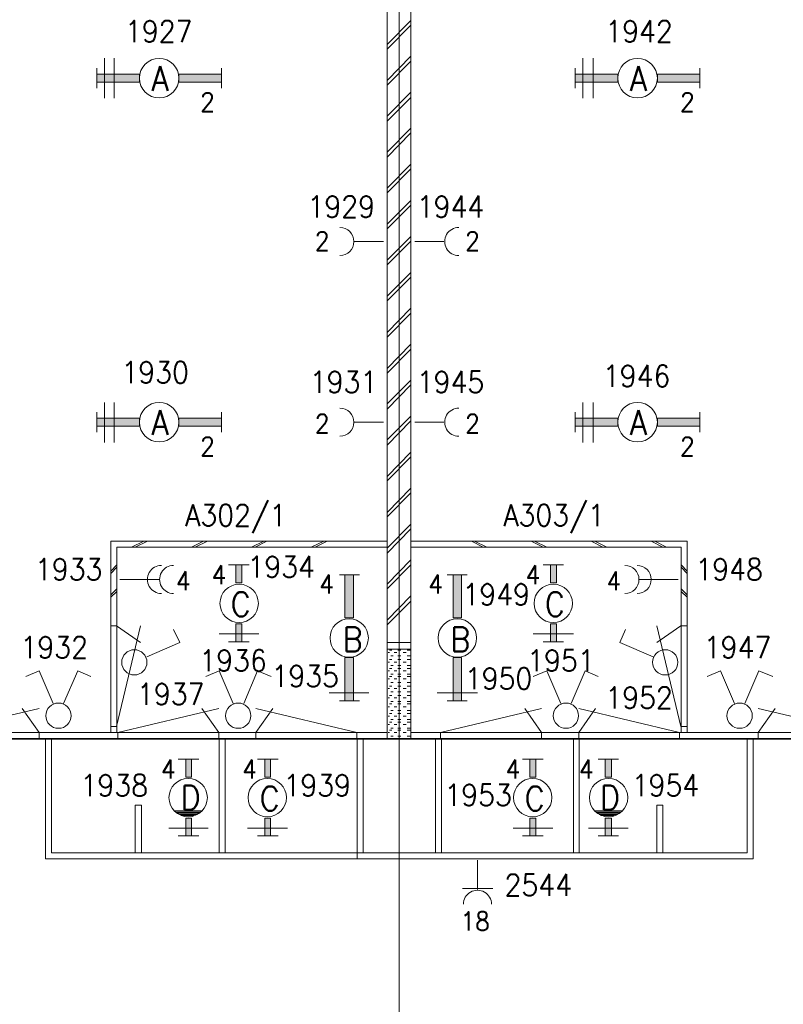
# Model space of a CAD drawing. Header units: metres. Extents: x -119 to 0, y 0 to 84.
# Tile 13 of 53: x -99.72 to -93.37, y 48.96 to 57.16. Entities that reach past the tile are written whole.
import ezdxf
from ezdxf.enums import TextEntityAlignment as Align

# ---------------------------------------------------------------- set-up
doc = ezdxf.new("R2010")
doc.units = ezdxf.units.M
doc.header["$MEASUREMENT"] = 0
doc.layers.add('Level 1', color=1, linetype='Continuous', lineweight=0)
doc.styles.add('Style-STANDARD', font='STANDARD.shx')

# ---------------------------------------------------------------- blocks, each defined once
blk = doc.blocks.new('1260')
at = {"layer": 'Level 1', "color": 1, "linetype": 'Continuous', "lineweight": 0}
for p, q in [((-630.0001, -100), (-630.0001, 100)), ((630.0001, -100), (630.0001, 100))]:
    blk.add_line(p, q, dxfattribs=at)
blk.add_circle((0, 0), 200, dxfattribs=at)
at = {"layer": 'Level 1', "color": 1, "linetype": 'Continuous', "lineweight": 0, "extrusion": (0, 0, -1)}
blk.add_solid([(200, 40), (630.0001, 40), (200, -40), (630.0001, -40)], dxfattribs=at)
at = {"layer": 'Level 1', "color": 1, "linetype": 'Continuous', "lineweight": 0}
blk.add_solid([(200, -40), (630.0001, -40), (200, 40), (630.0001, 40)], dxfattribs=at)
for points in [[(-200, 40), (-630.0001, 40), (-630.0001, -40), (-200, -40)], [(200, -40), (630.0001, -40), (630.0001, 40), (200, 40)]]:
    blk.add_3dface(points, dxfattribs=at)
at = {"layer": 'Level 1', "color": 1, "linetype": 'Continuous', "lineweight": 0, "style": 'Style-STANDARD'}
blk.add_text('A', height=250, dxfattribs=at).set_placement((-77.7681, -128.6793))

msp = doc.modelspace()

# ---------------------------------------------------------------- linework, layer by layer
at = {"layer": 'Level 1', "color": 11, "linetype": 'Continuous', "lineweight": 0}
for p, q in [((-96.5632, 62.0781), (-96.5632, 35.3542)), ((-106.4536, 51.1663), (-6.9068, 51.1663))]:
    msp.add_line(p, q, dxfattribs=at)
at = {"layer": 'Level 1', "color": 1, "linetype": 'Continuous', "lineweight": 0}
for p, q in [((-96.6646, 58.5539), (-96.6646, 51.1702)), ((-96.4658, 58.5539), (-96.4658, 51.1702)), ((-96.4658, 57.1504), (-96.6646, 56.9516)), ((-96.4658, 57.1114), (-96.6646, 56.9126)), ((-99.0192, 56.8386), (-99.0192, 56.5033)), ((-98.9374, 56.8386), (-98.9374, 56.5033)), ((-96.4658, 56.8541), (-96.6646, 56.6514)), ((-95.035, 56.8386), (-95.035, 56.5033)), ((-94.9493, 56.8386), (-94.9493, 56.5033)), ((-96.4658, 56.8113), (-96.6646, 56.6124)), ((-96.4658, 56.554), (-96.6646, 56.3551)), ((-96.4658, 56.5111), (-96.6646, 56.3123)), ((-96.4658, 56.2538), (-96.6646, 56.055)), ((-96.4658, 56.2148), (-96.6646, 56.0121)), ((-96.4658, 55.9536), (-96.6646, 55.7548)), ((-96.4658, 55.9146), (-96.6646, 55.7158)), ((-96.4658, 55.6534), (-96.6646, 55.4546)), ((-96.4658, 55.6144), (-96.6646, 55.4156)), ((-96.6958, 55.3104), (-96.9375, 55.3104)), ((-96.4658, 55.3532), (-96.6646, 55.1544)), ((-96.4658, 55.3143), (-96.6646, 55.1154)), ((-96.4346, 55.3104), (-96.1929, 55.3104)), ((-96.4658, 55.0531), (-96.6646, 54.8542)), ((-96.4658, 55.0141), (-96.6646, 54.8153)), ((-96.4658, 54.7568), (-96.6646, 54.5541)), ((-96.4658, 54.7139), (-96.6646, 54.5151)), ((-96.4658, 54.4566), (-96.6646, 54.2539)), ((-96.4658, 54.4137), (-96.6646, 54.2149)), ((-96.4658, 54.1564), (-96.6646, 53.9576)), ((-96.4658, 54.1174), (-96.6646, 53.9147)), ((-99.0192, 53.9693), (-99.0192, 53.6379)), ((-98.9374, 53.9693), (-98.9374, 53.6379)), ((-95.035, 53.9693), (-95.035, 53.6379)), ((-94.9493, 53.9693), (-94.9493, 53.6379)), ((-96.6958, 53.8056), (-96.9375, 53.8056)), ((-96.4658, 53.8562), (-96.6646, 53.6574)), ((-96.4658, 53.8173), (-96.6646, 53.6145)), ((-96.4346, 53.8056), (-96.1929, 53.8056)), ((-96.4658, 53.5561), (-96.6646, 53.3533)), ((-96.4658, 53.5171), (-96.6646, 53.3182)), ((-96.4658, 53.2559), (-96.6646, 53.0532)), ((-96.4658, 53.2169), (-96.6646, 53.0181)), ((-96.4658, 52.9557), (-96.6646, 52.7569)), ((-96.4658, 52.9167), (-96.6646, 52.714)), ((-98.9647, 52.8154), (-98.9647, 51.2209)), ((-96.6646, 52.8154), (-98.9647, 52.8154)), ((-98.6918, 52.8154), (-98.7931, 52.7647)), ((-98.6606, 52.8154), (-98.7619, 52.7647)), ((-98.1928, 52.8154), (-98.2941, 52.7647)), ((-98.1616, 52.8154), (-98.2629, 52.7647)), ((-97.6899, 52.8154), (-97.7951, 52.7647)), ((-97.6665, 52.8154), (-97.7639, 52.7647)), ((-97.1909, 52.8154), (-97.2961, 52.7647)), ((-97.1636, 52.8154), (-97.2649, 52.7647)), ((-96.4658, 52.8154), (-94.1657, 52.8154)), ((-95.9628, 52.8154), (-95.8654, 52.7647)), ((-95.9356, 52.8154), (-95.8342, 52.7647)), ((-95.4638, 52.8154), (-95.3664, 52.7647)), ((-95.4366, 52.8154), (-95.3352, 52.7647)), ((-94.9648, 52.8154), (-94.8674, 52.7647)), ((-94.9337, 52.8154), (-94.8362, 52.7647)), ((-94.4659, 52.8154), (-94.3684, 52.7647)), ((-94.4347, 52.8154), (-94.3372, 52.7647)), ((-94.1657, 52.8154), (-94.1657, 51.2209)), ((-96.6646, 52.7647), (-98.914, 52.7647)), ((-98.914, 52.7647), (-98.914, 51.2209)), ((-96.4658, 52.7647), (-94.2163, 52.7647)), ((-94.2163, 52.7647), (-94.2163, 51.2209)), ((-96.4658, 52.6594), (-96.6646, 52.4567)), ((-98.914, 52.6165), (-98.9647, 52.5659)), ((-98.914, 52.597), (-98.9647, 52.5464)), ((-97.9862, 52.6165), (-97.8146, 52.6165)), ((-96.4658, 52.6165), (-96.6646, 52.4177)), ((-95.3664, 52.6165), (-95.1949, 52.6165)), ((-94.2163, 52.6165), (-94.1657, 52.5659)), ((-94.2163, 52.597), (-94.1657, 52.5464)), ((-98.567, 52.4957), (-98.8906, 52.4957)), ((-96.8946, 52.5347), (-97.0622, 52.5347)), ((-95.9979, 52.5347), (-96.1656, 52.5347)), ((-94.5633, 52.4957), (-94.2397, 52.4957)), ((-98.914, 52.4177), (-98.9647, 52.367)), ((-94.2163, 52.4177), (-94.1657, 52.367)), ((-98.914, 52.3943), (-98.9647, 52.3475)), ((-96.4658, 52.3592), (-96.6646, 52.1565)), ((-94.2163, 52.3943), (-94.1657, 52.3475)), ((-96.4658, 52.3164), (-96.6646, 52.1175)), ((-98.9671, 52.1107), (-98.917, 52.1107)), ((-98.917, 51.2707), (-98.7171, 52.1107)), ((-98.917, 52.1107), (-98.7171, 51.9707)), ((-98.3916, 51.9694), (-98.4423, 52.0786)), ((-94.727, 51.9694), (-94.6803, 52.0786)), ((-94.2193, 51.2707), (-94.4193, 52.1107)), ((-94.2193, 52.1107), (-94.4193, 51.9707)), ((-94.1693, 52.1107), (-94.2193, 52.1107)), ((-98.0641, 52.0435), (-97.7328, 52.0435)), ((-95.4483, 52.0435), (-95.113, 52.0435)), ((-98.6645, 51.8524), (-98.3916, 51.9694)), ((-97.9862, 51.9772), (-97.8146, 51.9772)), ((-96.4658, 51.9694), (-96.6646, 51.9694)), ((-96.4658, 51.9148), (-96.6646, 51.9148)), ((-95.3664, 51.9772), (-95.1949, 51.9772)), ((-94.4503, 51.8524), (-94.727, 51.9694)), ((-96.6451, 51.8875), (-96.6568, 51.8875)), ((-96.6256, 51.907), (-96.6451, 51.907)), ((-96.6256, 51.829), (-96.6451, 51.829)), ((-96.6139, 51.8602), (-96.6334, 51.8602)), ((-96.5827, 51.8875), (-96.6061, 51.8875)), ((-96.5515, 51.907), (-96.5749, 51.907)), ((-96.5515, 51.8602), (-96.5749, 51.8602)), ((-96.5515, 51.829), (-96.5749, 51.829)), ((-96.5047, 51.8875), (-96.532, 51.8875)), ((-96.4735, 51.907), (-96.4969, 51.907)), ((-96.4735, 51.8602), (-96.4969, 51.8602)), ((-96.4735, 51.829), (-96.4969, 51.829)), ((-96.6451, 51.8057), (-96.6568, 51.8057)), ((-96.6256, 51.755), (-96.6451, 51.755)), ((-96.6139, 51.7784), (-96.6334, 51.7784)), ((-96.5827, 51.8057), (-96.6061, 51.8057)), ((-96.5515, 51.7784), (-96.5749, 51.7784)), ((-96.5515, 51.755), (-96.5749, 51.755)), ((-96.5047, 51.8057), (-96.532, 51.8057)), ((-96.4735, 51.7784), (-96.4969, 51.7784)), ((-96.4735, 51.755), (-96.4969, 51.755)), ((-99.5611, 51.7355), (-99.6742, 51.6887)), ((-99.4442, 51.4626), (-99.5611, 51.7355)), ((-99.3584, 51.4626), (-99.2415, 51.7355)), ((-99.2415, 51.7355), (-99.1323, 51.6887)), ((-98.0641, 51.7355), (-98.1733, 51.6887)), ((-97.9472, 51.4626), (-98.0641, 51.7355)), ((-97.8575, 51.4626), (-97.7444, 51.7355)), ((-97.7444, 51.7355), (-97.6314, 51.6887)), ((-96.6451, 51.7355), (-96.6568, 51.7355)), ((-96.6451, 51.6692), (-96.6568, 51.6692)), ((-96.6256, 51.6887), (-96.6451, 51.6887)), ((-96.6139, 51.7082), (-96.6334, 51.7082)), ((-96.5827, 51.7355), (-96.6061, 51.7355)), ((-96.5827, 51.6692), (-96.6061, 51.6692)), ((-96.5515, 51.7082), (-96.5749, 51.7082)), ((-96.5515, 51.6887), (-96.5749, 51.6887)), ((-96.5047, 51.7355), (-96.532, 51.7355)), ((-96.5047, 51.6692), (-96.532, 51.6692)), ((-96.4735, 51.7082), (-96.4969, 51.7082)), ((-96.4735, 51.6887), (-96.4969, 51.6887)), ((-95.3352, 51.7355), (-95.4483, 51.6887)), ((-95.2182, 51.4626), (-95.3352, 51.7355)), ((-95.1325, 51.4626), (-95.0155, 51.7355)), ((-95.0155, 51.7355), (-94.9064, 51.6887)), ((-93.8889, 51.7355), (-93.998, 51.6887)), ((-93.7719, 51.4626), (-93.8889, 51.7355)), ((-93.6862, 51.4626), (-93.5692, 51.7355)), ((-93.5692, 51.7355), (-93.4522, 51.6887)), ((-96.6451, 51.5873), (-96.6568, 51.5873)), ((-96.6256, 51.6068), (-96.6451, 51.6068)), ((-96.6139, 51.638), (-96.6334, 51.638)), ((-96.5827, 51.5873), (-96.6061, 51.5873)), ((-96.5515, 51.638), (-96.5749, 51.638)), ((-96.5515, 51.6068), (-96.5749, 51.6068)), ((-96.5047, 51.5873), (-96.532, 51.5873)), ((-96.4735, 51.638), (-96.4969, 51.638)), ((-96.4735, 51.6068), (-96.4969, 51.6068)), ((-97.148, 51.5523), (-96.8166, 51.5523)), ((-96.6451, 51.5094), (-96.6568, 51.5094)), ((-96.6256, 51.5289), (-96.6451, 51.5289)), ((-96.6139, 51.5601), (-96.6334, 51.5601)), ((-96.5827, 51.5094), (-96.6061, 51.5094)), ((-96.5515, 51.5601), (-96.5749, 51.5601)), ((-96.5515, 51.5289), (-96.5749, 51.5289)), ((-96.5047, 51.5094), (-96.532, 51.5094)), ((-96.4735, 51.5601), (-96.4969, 51.5601)), ((-96.4735, 51.5289), (-96.4969, 51.5289)), ((-96.2474, 51.5523), (-95.9122, 51.5523)), ((-100.403, 51.2212), (-99.563, 51.4212)), ((-99.563, 51.2212), (-99.703, 51.4212)), ((-98.9071, 51.2212), (-98.0671, 51.4212)), ((-98.0671, 51.2212), (-98.2071, 51.4212)), ((-96.9173, 51.2212), (-97.7573, 51.4212)), ((-97.7573, 51.2212), (-97.6173, 51.4212)), ((-96.8946, 51.486), (-97.0622, 51.486)), ((-96.6451, 51.4353), (-96.6568, 51.4353)), ((-96.6256, 51.4587), (-96.6451, 51.4587)), ((-96.6139, 51.4782), (-96.6334, 51.4782)), ((-96.5827, 51.4353), (-96.6061, 51.4353)), ((-96.5515, 51.4782), (-96.5749, 51.4782)), ((-96.5515, 51.4587), (-96.5749, 51.4587)), ((-96.5047, 51.4353), (-96.532, 51.4353)), ((-96.4735, 51.4782), (-96.4969, 51.4782)), ((-96.4735, 51.4587), (-96.4969, 51.4587)), ((-96.219, 51.2212), (-95.379, 51.4212)), ((-95.9979, 51.486), (-96.1656, 51.486)), ((-95.379, 51.2212), (-95.519, 51.4212)), ((-94.2293, 51.2212), (-95.0693, 51.4212)), ((-95.0693, 51.2212), (-94.9293, 51.4212)), ((-92.7334, 51.2212), (-93.5734, 51.4212)), ((-93.5734, 51.2212), (-93.4334, 51.4212)), ((-96.6451, 51.3573), (-96.6568, 51.3573)), ((-96.6256, 51.3807), (-96.6451, 51.3807)), ((-96.6139, 51.4041), (-96.6334, 51.4041)), ((-96.5827, 51.3573), (-96.6061, 51.3573)), ((-96.5515, 51.4041), (-96.5749, 51.4041)), ((-96.5515, 51.3807), (-96.5749, 51.3807)), ((-96.5047, 51.3573), (-96.532, 51.3573)), ((-96.4735, 51.4041), (-96.4969, 51.4041)), ((-96.4735, 51.3807), (-96.4969, 51.3807)), ((-98.9671, 51.2707), (-98.917, 51.2707)), ((-96.6451, 51.2872), (-96.6568, 51.2872)), ((-96.6256, 51.3066), (-96.6451, 51.3066)), ((-96.6139, 51.33), (-96.6334, 51.33)), ((-96.6139, 51.256), (-96.6334, 51.256)), ((-96.5827, 51.2872), (-96.6061, 51.2872)), ((-96.5515, 51.33), (-96.5749, 51.33)), ((-96.5515, 51.3066), (-96.5749, 51.3066)), ((-96.5515, 51.256), (-96.5749, 51.256)), ((-96.5047, 51.2872), (-96.532, 51.2872)), ((-96.4735, 51.33), (-96.4969, 51.33)), ((-96.4735, 51.3066), (-96.4969, 51.3066)), ((-96.4735, 51.256), (-96.4969, 51.256)), ((-94.1693, 51.2707), (-94.2193, 51.2707)), ((-100.4578, 51.2209), (-96.6646, 51.2209)), ((-99.563, 51.1712), (-99.563, 51.2212)), ((-98.9071, 51.1712), (-98.9071, 51.2212)), ((-98.0671, 51.1712), (-98.0671, 51.2212)), ((-97.7573, 51.1712), (-97.7573, 51.2212)), ((-96.9173, 51.1712), (-96.9173, 51.2212)), ((-96.6451, 51.2209), (-96.6568, 51.2209)), ((-96.6256, 51.2404), (-96.6451, 51.2404)), ((-96.6139, 51.1897), (-96.6334, 51.1897)), ((-96.5827, 51.2209), (-96.6061, 51.2209)), ((-96.5515, 51.2404), (-96.5749, 51.2404)), ((-96.5515, 51.1897), (-96.5749, 51.1897)), ((-96.5047, 51.2209), (-96.532, 51.2209)), ((-96.4735, 51.2404), (-96.4969, 51.2404)), ((-96.4735, 51.1897), (-96.4969, 51.1897)), ((-96.4658, 51.2209), (-92.6687, 51.2209)), ((-96.219, 51.1712), (-96.219, 51.2212)), ((-95.379, 51.1712), (-95.379, 51.2212)), ((-95.0693, 51.1712), (-95.0693, 51.2212)), ((-94.2293, 51.1712), (-94.2293, 51.2212)), ((-93.5734, 51.1712), (-93.5734, 51.2212)), ((-104.6564, 51.1702), (-16.7425, 51.1702)), ((-99.5104, 51.1702), (-99.5104, 50.1683)), ((-99.4598, 51.1702), (-99.4598, 50.219)), ((-98.0641, 51.1702), (-98.0641, 50.219)), ((-98.0134, 51.1702), (-98.0134, 50.219)), ((-96.9141, 51.1702), (-96.9141, 50.1683)), ((-96.9141, 51.1702), (-96.9141, 50.219)), ((-96.8634, 51.1702), (-96.8634, 50.219)), ((-96.263, 51.1702), (-96.263, 50.219)), ((-96.2123, 51.1702), (-96.2123, 50.219)), ((-95.113, 51.1702), (-95.113, 50.219)), ((-95.0662, 51.1702), (-95.0662, 50.219)), ((-93.6667, 51.1702), (-93.6667, 50.219)), ((-93.616, 51.1702), (-93.616, 50.1683)), ((-98.4033, 50.9987), (-98.2318, 50.9987)), ((-97.7444, 50.9987), (-97.5729, 50.9987)), ((-95.5379, 50.9987), (-95.3664, 50.9987)), ((-94.9064, 50.9987), (-94.7387, 50.9987)), ((-98.7619, 50.219), (-98.7619, 50.6166)), ((-98.7619, 50.6166), (-98.7113, 50.6166)), ((-98.7113, 50.6166), (-98.7113, 50.219)), ((-94.3684, 50.6166), (-94.4191, 50.6166)), ((-94.4191, 50.6166), (-94.4191, 50.219)), ((-94.3684, 50.219), (-94.3684, 50.6166)), ((-98.4345, 50.5698), (-98.2006, 50.5698)), ((-98.4228, 50.5581), (-98.224, 50.5581)), ((-98.4111, 50.5504), (-98.2318, 50.5504)), ((-98.3916, 50.5387), (-98.2434, 50.5387)), ((-98.3799, 50.5309), (-98.2746, 50.5309)), ((-94.9337, 50.5698), (-94.7076, 50.5698)), ((-94.9259, 50.5581), (-94.727, 50.5581)), ((-94.9142, 50.5504), (-94.7387, 50.5504)), ((-94.8986, 50.5387), (-94.7465, 50.5387)), ((-94.8869, 50.5309), (-94.7738, 50.5309)), ((-98.4812, 50.4256), (-98.1538, 50.4256)), ((-98.4033, 50.3593), (-98.2318, 50.3593)), ((-97.8263, 50.4256), (-97.4949, 50.4256)), ((-97.7444, 50.3593), (-97.5729, 50.3593)), ((-95.6159, 50.4256), (-95.2845, 50.4256)), ((-95.5379, 50.3593), (-95.3664, 50.3593)), ((-94.9882, 50.4256), (-94.6569, 50.4256)), ((-94.9064, 50.3593), (-94.7387, 50.3593)), ((-99.4598, 50.219), (-93.6667, 50.219)), ((-96.8634, 50.219), (-93.6668, 50.219)), ((-99.5104, 50.1683), (-93.616, 50.1683)), ((-96.9141, 50.1683), (-93.6157, 50.1683)), ((-95.9122, 50.1566), (-95.9122, 49.9149)), ((-95.7835, 49.9227), (-96.0369, 49.9227))]:
    msp.add_line(p, q, dxfattribs=at)
for centre, radius in [((-97.8965, 52.2968), 0.1598), ((-95.2806, 52.2968), 0.1598), ((-96.9804, 52.0083), 0.1598), ((-96.0798, 52.0083), 0.1598), ((-98.7697, 51.8056), 0.1053), ((-94.3489, 51.8056), 0.1053), ((-99.4013, 51.3612), 0.1053), ((-97.9043, 51.3612), 0.1053), ((-95.1754, 51.3612), 0.1053), ((-93.729, 51.3612), 0.1053), ((-98.3214, 50.679), 0.1598), ((-97.6626, 50.679), 0.1598), ((-95.4522, 50.679), 0.1598), ((-94.8206, 50.679), 0.1598)]:
    msp.add_circle(centre, radius, dxfattribs=at)
for centre, start, end in [((-97.0583, 55.3103), 270.00006, 89.99997), ((-96.0681, 55.3103), 90.00002, 270.00013), ((-97.0583, 53.8055), 270.00006, 89.99997), ((-96.0681, 53.8055), 90.00002, 270.00013), ((-98.5436, 52.4956), 90.00002, 270.00019), ((-98.4423, 52.4956), 90.00002, 270.00019), ((-94.6842, 52.4956), 270.00006, 90.00005), ((-94.5828, 52.4956), 270.00006, 90.00005), ((-95.9122, 49.7901), 0, 180.00003)]:
    msp.add_arc(centre, 0.117, start, end, dxfattribs=at)
for points in [[(-97.8731, 52.4684), (-97.9238, 52.4684), (-97.8731, 52.6165), (-97.9238, 52.6165)], [(-95.2533, 52.4684), (-95.304, 52.4684), (-95.2533, 52.6165), (-95.304, 52.6165)], [(-96.9453, 52.176), (-96.9453, 52.5347), (-97.0154, 52.176), (-97.0154, 52.5347)], [(-96.0447, 52.176), (-96.0447, 52.5347), (-96.1149, 52.176), (-96.1149, 52.5347)], [(-97.8731, 51.9772), (-97.9238, 51.9772), (-97.8731, 52.1253), (-97.9238, 52.1253)], [(-95.2533, 51.9772), (-95.304, 51.9772), (-95.2533, 52.1253), (-95.304, 52.1253)], [(-98.2941, 50.8505), (-98.3409, 50.8505), (-98.2941, 50.9987), (-98.3409, 50.9987)], [(-97.6353, 50.8505), (-97.6821, 50.8505), (-97.6353, 50.9987), (-97.6821, 50.9987)], [(-95.4249, 50.8505), (-95.4755, 50.8505), (-95.4249, 50.9987), (-95.4755, 50.9987)], [(-94.7972, 50.8505), (-94.8479, 50.8505), (-94.7972, 50.9987), (-94.8479, 50.9987)], [(-98.2941, 50.3593), (-98.3409, 50.3593), (-98.2941, 50.5075), (-98.3409, 50.5075)], [(-97.6353, 50.3593), (-97.6821, 50.3593), (-97.6353, 50.5075), (-97.6821, 50.5075)], [(-95.4249, 50.3593), (-95.4755, 50.3593), (-95.4249, 50.5075), (-95.4755, 50.5075)], [(-94.7972, 50.3593), (-94.8479, 50.3593), (-94.7972, 50.5075), (-94.8479, 50.5075)]]:
    msp.add_solid(points, dxfattribs=at)
at = {"layer": 'Level 1', "color": 1, "linetype": 'Continuous', "lineweight": 0, "extrusion": (0, 0, -1)}
for points in [[(97.0154, 51.8446), (97.0154, 51.486), (96.9453, 51.8446), (96.9453, 51.486)], [(96.1149, 51.8446), (96.1149, 51.486), (96.0447, 51.8446), (96.0447, 51.486)]]:
    msp.add_solid(points, dxfattribs=at)
at = {"layer": 'Level 1', "color": 1, "linetype": 'Continuous', "lineweight": 0}
for points in [[(-97.8731, 52.4684), (-97.9238, 52.4684), (-97.9238, 52.6165), (-97.8731, 52.6165)], [(-95.2533, 52.4684), (-95.304, 52.4684), (-95.304, 52.6165), (-95.2533, 52.6165)], [(-96.9453, 52.176), (-96.9453, 52.5347), (-97.0154, 52.5347), (-97.0154, 52.176)], [(-96.0447, 52.176), (-96.0447, 52.5347), (-96.1149, 52.5347), (-96.1149, 52.176)], [(-97.8731, 51.9772), (-97.9238, 51.9772), (-97.9238, 52.1253), (-97.8731, 52.1253)], [(-95.2533, 51.9772), (-95.304, 51.9772), (-95.304, 52.1253), (-95.2533, 52.1253)], [(-97.0154, 51.8446), (-97.0154, 51.486), (-96.9453, 51.486), (-96.9453, 51.8446)], [(-96.1149, 51.8446), (-96.1149, 51.486), (-96.0447, 51.486), (-96.0447, 51.8446)], [(-98.2941, 50.8505), (-98.3409, 50.8505), (-98.3409, 50.9987), (-98.2941, 50.9987)], [(-97.6353, 50.8505), (-97.6821, 50.8505), (-97.6821, 50.9987), (-97.6353, 50.9987)], [(-95.4249, 50.8505), (-95.4755, 50.8505), (-95.4755, 50.9987), (-95.4249, 50.9987)], [(-94.7972, 50.8505), (-94.8479, 50.8505), (-94.8479, 50.9987), (-94.7972, 50.9987)], [(-98.2941, 50.3593), (-98.3409, 50.3593), (-98.3409, 50.5075), (-98.2941, 50.5075)], [(-97.6353, 50.3593), (-97.6821, 50.3593), (-97.6821, 50.5075), (-97.6353, 50.5075)], [(-95.4249, 50.3593), (-95.4755, 50.3593), (-95.4755, 50.5075), (-95.4249, 50.5075)], [(-94.7972, 50.3593), (-94.8479, 50.3593), (-94.8479, 50.5075), (-94.7972, 50.5075)]]:
    msp.add_3dface(points, dxfattribs=at)

# ---------------------------------------------------------------- block references
at = {"layer": 'Level 1', "color": 1, "linetype": 'Continuous', "lineweight": 0, "xscale": 0.000824, "yscale": 0.000824}
for p in [(-98.5631, 56.6709), (-94.5789, 56.6709), (-98.5631, 53.8056), (-94.5789, 53.8056)]:
    msp.add_blockref('1260', p, dxfattribs=at)

# ---------------------------------------------------------------- texts
at = {"layer": 'Level 1', "color": 1, "linetype": 'Continuous', "lineweight": 0, "style": 'Style-STANDARD'}
for s, height, p in [('1927', 0.1799, (-98.5664, 56.971)), ('1942', 0.1799, (-94.5664, 56.971)), ('2', 0.1559, (-98.1595, 56.3941)), ('2', 0.1559, (-94.1638, 56.3941)), ('1929', 0.1799, (-97.0464, 55.511)), ('1944', 0.1799, (-96.1364, 55.511)), ('2', 0.1559, (-97.2049, 55.2363)), ('2', 0.1559, (-95.9529, 55.2363)), ('1930', 0.1799, (-98.5964, 54.131)), ('1931', 0.1799, (-97.0271, 54.051)), ('1945', 0.1799, (-96.1364, 54.051)), ('1946', 0.1799, (-94.5871, 54.101)), ('2', 0.1559, (-97.2049, 53.7159)), ('2', 0.1559, (-95.9529, 53.7159)), ('2', 0.1559, (-98.1595, 53.5249)), ('2', 0.1559, (-94.1638, 53.5249)), ('A302/1', 0.1799, (-97.925, 52.941)), ('A303/1', 0.1799, (-95.275, 52.941)), ('1933', 0.1799, (-99.3164, 52.491)), ('1934', 0.1799, (-97.5464, 52.511)), ('1948', 0.1799, (-93.8164, 52.491)), ('4', 0.1559, (-98.0648, 52.4567)), ('4', 0.1559, (-95.4493, 52.4567)), ('4', 0.1559, (-98.3627, 52.406)), ('4', 0.1559, (-97.1681, 52.3787)), ('4', 0.1559, (-96.2611, 52.3787)), ('4', 0.1559, (-94.7769, 52.406)), ('1949', 0.1799, (-95.7564, 52.281)), ('1932', 0.1799, (-99.4364, 51.841)), ('1947', 0.1799, (-93.7464, 51.841)), ('1936', 0.1799, (-97.947, 51.731)), ('1951', 0.1799, (-95.2171, 51.731)), ('1935', 0.1799, (-97.3464, 51.601)), ('1950', 0.1799, (-95.7364, 51.581)), ('1937', 0.1799, (-98.4664, 51.451)), ('1952', 0.1799, (-94.5664, 51.421)), ('4', 0.1559, (-98.4858, 50.8388)), ('4', 0.1559, (-97.8108, 50.8388)), ('4', 0.1559, (-95.6172, 50.8388)), ('4', 0.1559, (-95.0055, 50.8388)), ('1938', 0.1799, (-98.9364, 50.691)), ('1939', 0.1799, (-97.2464, 50.691)), ('1954', 0.1799, (-94.3464, 50.691)), ('1953', 0.1799, (-95.9064, 50.611)), ('2544', 0.1799, (-95.4057, 49.861)), ('18', 0.1559, (-95.931, 49.5718))]:
    msp.add_text(s, height=height, dxfattribs=at).set_placement(p, align=Align.CENTER)
for s, p in [('C', (-97.9666, 52.1877)), ('C', (-95.3508, 52.1877)), ('B', (-97.0349, 51.8953)), ('B', (-96.1383, 51.8953)), ('D', (-98.3838, 50.5776)), ('C', (-97.725, 50.5698)), ('C', (-95.5184, 50.5698)), ('D', (-94.8908, 50.5776))]:
    msp.add_text(s, height=0.2027, dxfattribs=at).set_placement(p)

doc.saveas('drawing.dxf')
